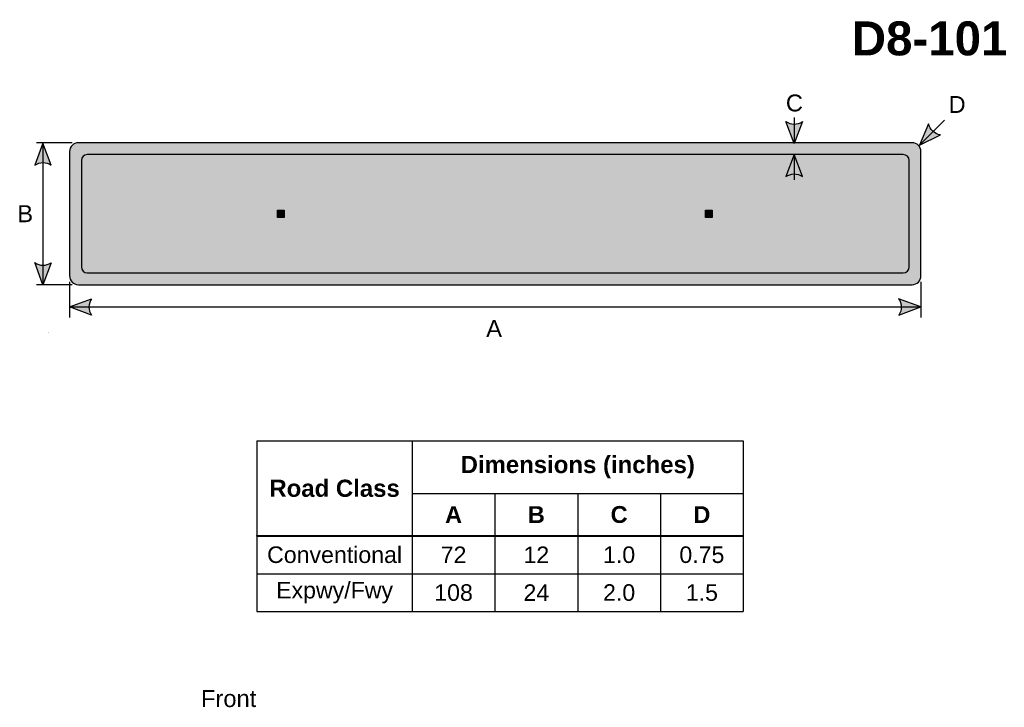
# Model space of a CAD drawing. Header units: feet. Extents: x 2 to 93, y 0 to 123.
import ezdxf
from ezdxf.enums import TextEntityAlignment as Align

# ---------------------------------------------------------------- set-up
doc = ezdxf.new("R2010")
doc.units = ezdxf.units.FT
doc.header["$MEASUREMENT"] = 0
doc.layers.add('Sign', color=7, linetype='Continuous')
doc.styles.add('ARIAL', font='arial.ttf')
doc.styles.add('ARIAL B', font='arialbd.ttf')

# ---------------------------------------------------------------- blocks, each defined once
blk = doc.blocks.new('*T4')
at = {"color": 0, "linetype": 'ByBlock', "lineweight": -2, "transparency": 16777216}
for p, q in [((0, 0), (41.12129652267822, 0)), ((0, 0), (0, -14.43509866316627)), ((13.12129652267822, 0), (13.12129652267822, -8.012598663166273)), ((41.12129652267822, 0), (41.12129652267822, -14.43509866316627)), ((13.12129652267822, -4.437689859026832), (41.12129652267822, -4.437689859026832)), ((20.12129652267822, -4.437689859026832), (20.12129652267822, -8.012598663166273)), ((27.12129652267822, -4.437689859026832), (27.12129652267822, -8.012598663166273)), ((34.12129652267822, -4.437689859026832), (34.12129652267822, -8.012598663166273)), ((0, -8.012598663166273), (41.12129652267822, -8.012598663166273)), ((0, -8.05759866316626), (41.12129652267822, -8.05759866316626)), ((13.12129652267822, -8.05759866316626), (13.12129652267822, -14.43509866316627)), ((20.12129652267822, -8.05759866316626), (20.12129652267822, -14.43509866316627)), ((27.12129652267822, -8.05759866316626), (27.12129652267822, -14.43509866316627)), ((34.12129652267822, -8.05759866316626), (34.12129652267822, -14.43509866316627)), ((0, -11.23509866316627), (41.12129652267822, -11.23509866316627)), ((0, -14.43509866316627), (41.12129652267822, -14.43509866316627))]:
    blk.add_line(p, q, dxfattribs=at)
at = {"color": 18, "transparency": 16777216, "attachment_point": 5}
for s, insert, char_height, width, style in [('Dimensions (inches)', (27.12129652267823, -2.218844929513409), 1.45, 27.88, 'ARIAL B'), ('Road Class', (6.560648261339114, -4.017549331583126), 1.45, 13.00129652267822, 'ARIAL B'), ('A', (16.62129652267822, -6.236394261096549), 1.425, 6.879999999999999, 'ARIAL B'), ('B', (23.62129652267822, -6.236394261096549), 1.425, 6.879999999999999, 'ARIAL B'), ('C', (30.62129652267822, -6.236394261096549), 1.425, 6.879999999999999, 'ARIAL B'), ('D', (37.62129652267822, -6.236394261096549), 1.425, 6.879999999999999, 'ARIAL B'), ('Conventional', (6.560648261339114, -9.63509866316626), 1.399999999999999, 13.00129652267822, 'ARIAL'), ('72', (16.62129652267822, -9.63509866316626), 1.399999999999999, 6.879999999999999, 'ARIAL'), ('12', (23.62129652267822, -9.63509866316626), 1.399999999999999, 6.879999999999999, 'ARIAL'), ('1.0', (30.62129652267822, -9.63509866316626), 1.399999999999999, 6.879999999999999, 'ARIAL'), ('0.75', (37.62129652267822, -9.63509866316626), 1.399999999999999, 6.879999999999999, 'ARIAL'), ('Expwy/Fwy', (6.560648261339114, -12.83509866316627), 1.399999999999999, 13.00129652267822, 'ARIAL'), ('108', (16.62129652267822, -12.83509866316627), 1.399999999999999, 6.879999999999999, 'ARIAL'), ('24', (23.62129652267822, -12.83509866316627), 1.399999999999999, 6.879999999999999, 'ARIAL'), ('2.0', (30.62129652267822, -12.83509866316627), 1.399999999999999, 6.879999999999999, 'ARIAL'), ('1.5', (37.62129652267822, -12.83509866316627), 1.399999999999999, 6.879999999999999, 'ARIAL')]:
    blk.add_mtext(s, dxfattribs=dict(at, insert=insert, char_height=char_height, width=width, style=style))

msp = doc.modelspace()

# ---------------------------------------------------------------- hatches: boundary and pattern name
h = msp.add_hatch(color=256)
h.dxf.hatch_style = 1
edge = h.paths.add_edge_path()
edge.add_line((73.82975578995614, 114.7439818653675), (73.1325200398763, 112.8938751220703))
edge.add_line((73.1325200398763, 112.8938751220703), (72.44010005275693, 114.759639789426))
edge.add_arc((73.14645148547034, 115.7745381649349), 1.236507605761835, 235.1627615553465, 303.5461345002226)
h = msp.add_hatch(color=256)
h.dxf.hatch_style = 1
edge = h.paths.add_edge_path()
edge.add_line((84.49036628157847, 114.5703582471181), (83.72490946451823, 112.7474187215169))
edge.add_line((83.72490946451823, 112.7474187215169), (85.5103653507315, 113.62643550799))
edge.add_arc((85.69505268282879, 114.8490726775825), 1.236507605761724, 193.0266678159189, 261.4100407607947, ccw=False)
h = msp.add_hatch(color=256)
h.dxf.hatch_style = 1
edge = h.paths.add_edge_path()
edge.add_line((10.30999057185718, 111.070229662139), (9.612754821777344, 112.9203364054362))
edge.add_line((9.612754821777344, 112.9203364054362), (8.920334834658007, 111.0545717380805))
edge.add_arc((9.626686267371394, 110.0396733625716), 1.236507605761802, 56.453865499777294, 124.8372384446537, ccw=False)
at = {"true_color": 0xffffff}
h = msp.add_hatch(color=7, dxfattribs=at)
h.dxf.hatch_style = 1
edge = h.paths.add_edge_path()
edge.add_line((73.82975578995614, 110.1098932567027), (73.1325200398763, 111.96))
edge.add_line((73.1325200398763, 111.96), (72.44010005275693, 110.0942353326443))
edge.add_arc((73.14645148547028, 109.0793369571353), 1.236507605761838, 56.45386549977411, 124.8372384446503, ccw=False)
h = msp.add_hatch(color=256)
h.dxf.hatch_style = 1
edge = h.paths.add_edge_path()
edge.add_line((10.30999057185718, 102.8084400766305), (9.612754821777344, 100.9583333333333))
edge.add_line((9.612754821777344, 100.9583333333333), (8.920334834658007, 102.824098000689))
edge.add_arc((9.626686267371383, 103.8389963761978), 1.236507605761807, 235.1627615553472, 303.5461345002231)
h = msp.add_hatch(color=256)
h.dxf.hatch_style = 1
edge = h.paths.add_edge_path()
edge.add_line((13.7097358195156, 98.38167201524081), (11.8603261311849, 99.08075459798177))
edge.add_line((11.8603261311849, 99.08075459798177), (13.72678119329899, 99.77131142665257))
edge.add_arc((14.74097382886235, 99.0639470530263), 1.23650760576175, 145.1055563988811, 213.4889293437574)
h = msp.add_hatch(color=256)
h.dxf.hatch_style = 1
edge = h.paths.add_edge_path()
edge.add_line((81.99008310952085, 98.38167201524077), (83.83949279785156, 99.08075459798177))
edge.add_line((83.83949279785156, 99.08075459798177), (81.97303773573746, 99.77131142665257))
edge.add_arc((80.95884510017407, 99.06394705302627), 1.23650760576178, -33.488929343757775, 34.894443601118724, ccw=False)
at = {"layer": 'Sign', "true_color": 0xffffff}
h = msp.add_hatch(color=7, dxfattribs=at)
edge = h.paths.add_edge_path(flags=0)
edge.add_spline(control_points=[(12.6103261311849, 112.9583333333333), (12.6103261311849, 112.9583333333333), (83.1103261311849, 112.9583333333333), (83.1103261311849, 112.9583333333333), (83.52426239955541, 112.9583333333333), (83.86032613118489, 112.6222696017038), (83.86032613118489, 112.2083333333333), (83.86032613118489, 112.2083333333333), (83.86032613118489, 101.7083333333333), (83.86032613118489, 101.7083333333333), (83.86032613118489, 101.2943970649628), (83.52426239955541, 100.9583333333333), (83.1103261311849, 100.9583333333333), (83.1103261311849, 100.9583333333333), (12.6103261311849, 100.9583333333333), (12.6103261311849, 100.9583333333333), (12.19638986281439, 100.9583333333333), (11.8603261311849, 101.2943970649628), (11.8603261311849, 101.7083333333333), (11.8603261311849, 101.7083333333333), (11.8603261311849, 112.2083333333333), (11.8603261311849, 112.2083333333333), (11.8603261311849, 112.6222696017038), (12.19638986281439, 112.9583333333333), (12.6103261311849, 112.9583333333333)], knot_values=[0, 0, 0, 0, 1, 1, 1, 2, 2, 2, 3, 3, 3, 4, 4, 4, 5, 5, 5, 6, 6, 6, 7, 7, 7, 8, 8, 8, 8], degree=3, periodic=0)
at = {"layer": 'Sign', "true_color": 0x00773b}
h = msp.add_hatch(color=116, dxfattribs=at)
edge = h.paths.add_edge_path(flags=0)
edge.add_spline(control_points=[(13.36, 111.96), (13.36, 111.96), (82.36000000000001, 111.96), (82.36000000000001, 111.96), (82.63595751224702, 111.96), (82.86000000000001, 111.735957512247), (82.86000000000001, 111.46), (82.86000000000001, 111.46), (82.86000000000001, 102.46), (82.86000000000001, 102.46), (82.86000000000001, 102.184042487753), (82.63595751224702, 101.96), (82.36000000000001, 101.96), (82.36000000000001, 101.96), (13.36, 101.96), (13.36, 101.96), (13.084042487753, 101.96), (12.86, 102.184042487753), (12.86, 102.46), (12.86, 102.46), (12.86, 111.46), (12.86, 111.46), (12.86, 111.735957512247), (13.084042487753, 111.96), (13.36, 111.96)], knot_values=[0, 0, 0, 0, 1, 1, 1, 2, 2, 2, 3, 3, 3, 4, 4, 4, 5, 5, 5, 6, 6, 6, 7, 7, 7, 8, 8, 8, 8], degree=3, periodic=0)
at = {"layer": 'Sign', "true_color": 0xffffff}
for points in [[(29.45267740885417, 107.2675221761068), (30.01517740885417, 107.2675221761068), (30.01517740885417, 106.6425221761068), (29.45267740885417, 106.6425221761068)], [(65.64017740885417, 107.2675221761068), (66.20267740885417, 107.2675221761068), (66.20267740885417, 106.6425221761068), (65.64017740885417, 106.6425221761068)]]:
    msp.add_hatch(color=7, dxfattribs=at).paths.add_polyline_path(points, flags=0)
at = {"layer": 'Sign', "true_color": 0x000000}
for points in [[(11.92050933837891, 98.91102600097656), (11.79542541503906, 98.91102600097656)], [(10.12763977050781, 96.86948903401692), (10.10679117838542, 96.86948903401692), (10.10679117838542, 96.9945831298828), (10.08594512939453, 96.97373453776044)]]:
    msp.add_hatch(color=18, dxfattribs=at).paths.add_polyline_path(points, flags=0)

# ---------------------------------------------------------------- linework, layer by layer
for p, q in [((27.7115845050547, 87.75334060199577), (68.83288102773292, 87.75334060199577)), ((27.7115845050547, 79.74744912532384), (68.83288102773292, 79.74744912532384)), ((27.7115845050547, 79.68931040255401), (27.7115845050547, 79.74744912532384)), ((27.7115845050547, 79.68931040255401), (68.83288102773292, 79.68931040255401))]:
    msp.add_line(p, q)
for points in [[(73.82975578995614, 114.7439818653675), (73.1325200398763, 112.8938751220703), (72.44010005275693, 114.759639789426, 0.307560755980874), (73.82975578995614, 114.7439818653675, 4.141293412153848)], [(84.49036628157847, 114.5703582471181), (83.72490946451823, 112.7474187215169), (85.5103653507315, 113.62643550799, -0.307560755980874), (84.49036628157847, 114.5703582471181, -4.141293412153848)], [(10.30999057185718, 111.070229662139), (9.612754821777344, 112.9203364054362), (8.920334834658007, 111.0545717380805, -0.307560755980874), (10.30999057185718, 111.070229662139, -4.141293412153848)], [(10.30999057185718, 102.8084400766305), (9.612754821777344, 100.9583333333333), (8.920334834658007, 102.824098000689, 0.307560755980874), (10.30999057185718, 102.8084400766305, 4.141293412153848)], [(13.7097358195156, 98.38167201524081), (11.8603261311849, 99.08075459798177), (13.72678119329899, 99.77131142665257, 0.307560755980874), (13.7097358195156, 98.38167201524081, 4.141293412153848)], [(81.99008310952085, 98.38167201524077), (83.83949279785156, 99.08075459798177), (81.97303773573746, 99.77131142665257, -0.307560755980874), (81.99008310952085, 98.38167201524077, -4.141293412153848)]]:
    msp.add_lwpolyline(points, format="xyb")
at = {"color": 7, "true_color": 0xffffff}
msp.add_lwpolyline([(73.82975578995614, 110.1098932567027), (73.1325200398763, 111.96), (72.44010005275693, 110.0942353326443, -0.307560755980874), (73.82975578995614, 110.1098932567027, -4.141293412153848)], format="xyb", dxfattribs=at)
at = {"layer": 'Sign', "color": 18, "lineweight": -3, "true_color": 0x000000}
for p, q in [((73.1325200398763, 115.0938771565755), (73.1325200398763, 112.8938751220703)), ((83.72490946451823, 112.7474187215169), (85.84622955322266, 114.8687388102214)), ((12.07108815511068, 112.9583333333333), (9.071088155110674, 112.9583333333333)), ((9.612754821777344, 112.9203364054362), (9.612754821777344, 100.9203364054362)), ((12.07108815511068, 100.9583333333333), (9.071088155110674, 100.9583333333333)), ((11.8603261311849, 101.1911697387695), (11.8603261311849, 98.19116973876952)), ((83.86032613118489, 101.1911697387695), (83.86032613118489, 98.19116973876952)), ((11.83949025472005, 99.08075459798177), (83.83949279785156, 99.08075459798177))]:
    msp.add_line(p, q, dxfattribs=at)
at = {"layer": 'Sign', "color": 7, "lineweight": -3, "true_color": 0xffffff}
msp.add_line((73.1325200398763, 112.0303370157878), (73.1325200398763, 109.8303375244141), dxfattribs=at)
for points in [[(29.45267740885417, 107.2675221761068), (30.01517740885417, 107.2675221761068), (30.01517740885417, 106.6425221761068), (29.45267740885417, 106.6425221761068)], [(65.64017740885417, 107.2675221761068), (66.20267740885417, 107.2675221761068), (66.20267740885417, 106.6425221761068), (65.64017740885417, 106.6425221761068)]]:
    msp.add_lwpolyline(points, close=True, dxfattribs=at)
at = {"layer": 'Sign', "color": 18, "lineweight": -3, "true_color": 0x000000}
msp.add_open_spline([(12.6103261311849, 112.9583333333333), (12.6103261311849, 112.9583333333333), (83.1103261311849, 112.9583333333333), (83.1103261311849, 112.9583333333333), (83.52426239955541, 112.9583333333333), (83.86032613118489, 112.6222696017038), (83.86032613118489, 112.2083333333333), (83.86032613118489, 112.2083333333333), (83.86032613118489, 101.7083333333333), (83.86032613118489, 101.7083333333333), (83.86032613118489, 101.2943970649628), (83.52426239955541, 100.9583333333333), (83.1103261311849, 100.9583333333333), (83.1103261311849, 100.9583333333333), (12.6103261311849, 100.9583333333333), (12.6103261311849, 100.9583333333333), (12.19638986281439, 100.9583333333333), (11.8603261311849, 101.2943970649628), (11.8603261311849, 101.7083333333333), (11.8603261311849, 101.7083333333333), (11.8603261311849, 112.2083333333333), (11.8603261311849, 112.2083333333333), (11.8603261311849, 112.6222696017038), (12.19638986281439, 112.9583333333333), (12.6103261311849, 112.9583333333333)], degree=3, knots=[0, 0, 0, 0, 1, 1, 1, 2, 2, 2, 3, 3, 3, 4, 4, 4, 5, 5, 5, 6, 6, 6, 7, 7, 7, 8, 8, 8, 8], dxfattribs=at)
at = {"layer": 'Sign', "color": 116, "lineweight": -3, "true_color": 0x00773b}
msp.add_open_spline([(13.36, 111.96), (13.36, 111.96), (82.36000000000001, 111.96), (82.36000000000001, 111.96), (82.63595751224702, 111.96), (82.86000000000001, 111.735957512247), (82.86000000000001, 111.46), (82.86000000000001, 111.46), (82.86000000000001, 102.46), (82.86000000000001, 102.46), (82.86000000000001, 102.184042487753), (82.63595751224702, 101.96), (82.36000000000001, 101.96), (82.36000000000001, 101.96), (13.36, 101.96), (13.36, 101.96), (13.084042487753, 101.96), (12.86, 102.184042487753), (12.86, 102.46), (12.86, 102.46), (12.86, 111.46), (12.86, 111.46), (12.86, 111.735957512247), (13.084042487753, 111.96), (13.36, 111.96)], degree=3, knots=[0, 0, 0, 0, 1, 1, 1, 2, 2, 2, 3, 3, 3, 4, 4, 4, 5, 5, 5, 6, 6, 6, 7, 7, 7, 8, 8, 8, 8], dxfattribs=at)

# ---------------------------------------------------------------- block references
msp.add_blockref('*T4', (27.7115845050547, 87.75334060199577))

# ---------------------------------------------------------------- texts
at = {"layer": 'Sign', "color": 250, "true_color": 0x1f1a17, "style": 'ARIAL B'}
msp.add_text('D8-101', height=2.872166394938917, dxfattribs=at).set_placement((78.01044464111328, 120.3453089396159), (91.17029571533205, 120.3453089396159), align=Align.ALIGNED)
at = {"layer": 'Sign', "color": 18, "true_color": 0x000000, "style": 'ARIAL'}
for s, height, p, p2 in [('C', 1.427342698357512, (72.43721771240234, 115.6067276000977), (73.87721761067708, 115.6067276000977)), ('D', 1.427342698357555, (86.19468434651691, 115.4798049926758), (87.63468424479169, 115.4798049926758)), ('B', 1.438095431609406, (7.437810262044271, 106.2403386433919), (8.777809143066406, 106.2403386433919)), ('A', 1.434944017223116, (47.09039052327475, 96.53715006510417), (48.43038940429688, 96.53715006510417)), ('Front', 1.435329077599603, (22.97206370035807, 65.24877421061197), (27.65205891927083, 65.24877421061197))]:
    msp.add_text(s, height=height, dxfattribs=at).set_placement(p, p2, align=Align.ALIGNED)

doc.saveas('drawing.dxf')
